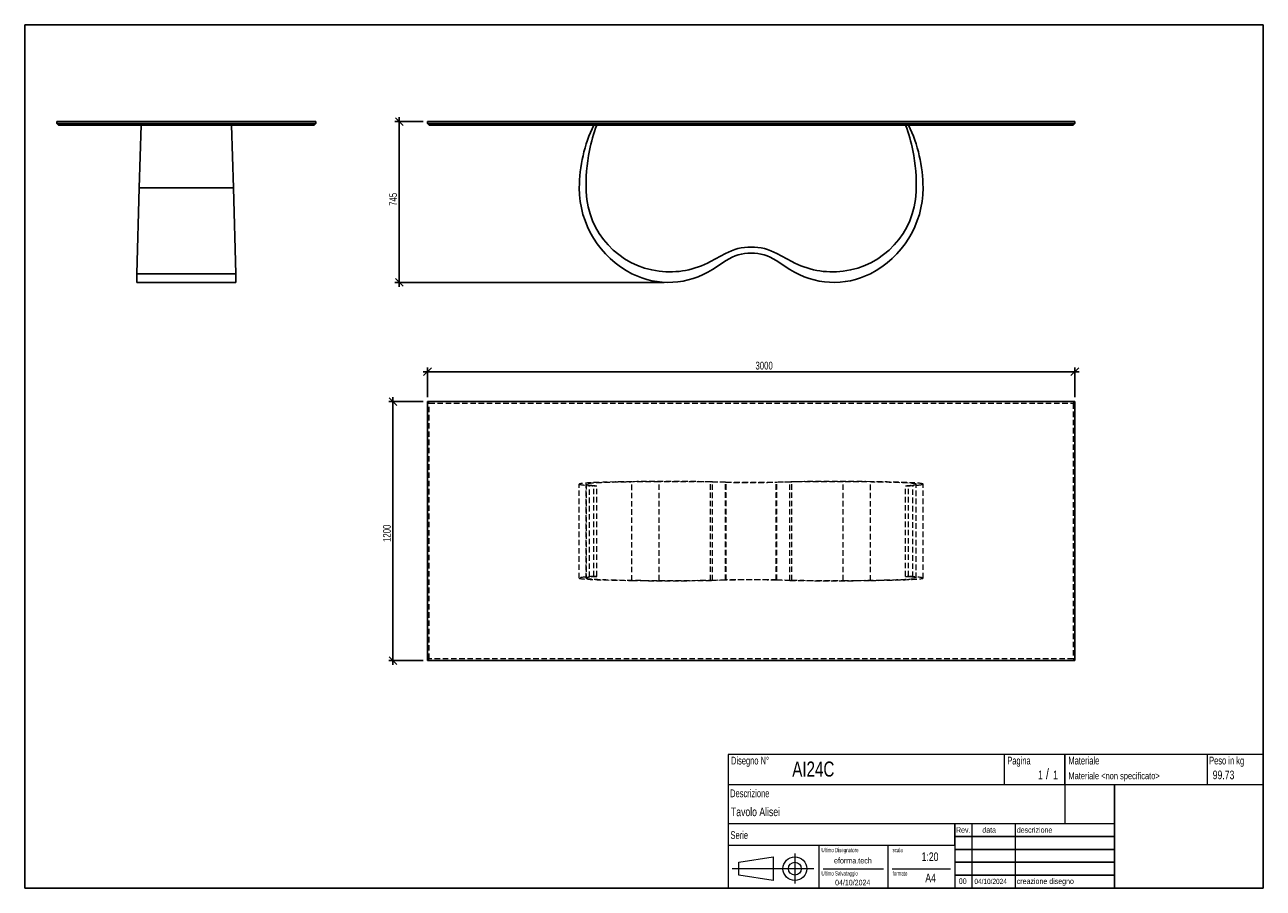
# Model space of a CAD drawing. Header units: millimetres. Extents: x 5 to 292, y 5 to 205.
import ezdxf

# ---------------------------------------------------------------- set-up
doc = ezdxf.new("R2010")
doc.units = ezdxf.units.MM
doc.linetypes.add('HIDDEN', pattern=[1.905, 1.27, -0.635])
doc.layers.add('FORMAT', color=7, linetype='Continuous')
doc.styles.add('SLDTEXTSTYLE0', font='TXT', dxfattribs={"width": 0.605})
doc.styles.add('SLDTEXTSTYLE1', font='TXT', dxfattribs={"width": 0.75})
doc.dimstyles.new('SLDDIMSTYLE0', dxfattribs={"dimtxt": 1.8, "dimasz": 1.8, "dimexe": 0, "dimexo": 0.0625, "dimgap": 0.45, "dimtad": 1, "dimlfac": 20, "dimrnd": 1e-09, "dimzin": 12, "dimdsep": 46, "dimtxsty": 'SLDTEXTSTYLE1', "dimblk1": 'OBLIQUE', "dimblk2": 'OBLIQUE', "dimsah": 1, "dimcen": 0.09, "dimadec": 0, "dimazin": 3, "dimtfac": 1, "dimtmove": 0, "dimatfit": 0, "dimldrblk": 'OBLIQUE', "dimfxl": 0, "dimfrac": 2, "dimtolj": 1, "dimtzin": 12, "dimarcsym": 0})

# ---------------------------------------------------------------- blocks, each defined once
blk = doc.blocks.new('_Oblique')
at = {"color": 0, "linetype": 'ByBlock', "lineweight": -2}
blk.add_line((-0.5, -0.5), (0.5, 0.5), dxfattribs=at)
blk = doc.blocks.new('_D')
at = {"layer": 'FORMAT', "color": 7}
for p, q in [((97.33, 182.57), (90.78, 182.57)), ((91.78, 182.57), (91.78, 183.57)), ((91.78, 145.32), (91.78, 182.57)), ((153.16, 145.32), (90.78, 145.32)), ((91.78, 145.32), (91.78, 144.32))]:
    blk.add_line(p, q, dxfattribs=at)
at = {"layer": 'FORMAT', "color": 7, "xscale": 1.8, "yscale": 1.8}
for p, rotation in [((91.78, 182.57), 270.0000000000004), ((91.78, 145.32), 90.0000000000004)]:
    blk.add_blockref('_Oblique', p, dxfattribs=dict(at, rotation=rotation))
at = {"layer": 'FORMAT', "color": 7, "insert": (89.46, 163.05), "char_height": 1.8, "attachment_point": 1, "rotation": 90, "style": 'SLDTEXTSTYLE1'}
blk.add_mtext('745', dxfattribs=at)
blk = doc.blocks.new('_D_1')
at = {"layer": 'FORMAT', "color": 7}
for p, q in [((97.33, 117.72), (89.33, 117.72)), ((90.33, 117.72), (90.33, 118.72)), ((90.33, 117.72), (90.33, 57.72)), ((97.33, 57.72), (89.33, 57.72)), ((90.33, 57.72), (90.33, 56.72))]:
    blk.add_line(p, q, dxfattribs=at)
at = {"layer": 'FORMAT', "color": 7, "xscale": 1.8, "yscale": 1.8}
for p, rotation in [((90.33, 117.72, 17.48), 270.0000000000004), ((90.33, 57.72, 17.48), 90.0000000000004)]:
    blk.add_blockref('_Oblique', p, dxfattribs=dict(at, rotation=rotation))
at = {"layer": 'FORMAT', "color": 7, "insert": (88.01, 85.2), "char_height": 1.8, "attachment_point": 1, "rotation": 90, "style": 'SLDTEXTSTYLE1'}
blk.add_mtext('1200', dxfattribs=at)
blk = doc.blocks.new('_D_2')
at = {"layer": 'FORMAT', "color": 7}
for p, q in [((98.33, 124.63), (97.33, 124.63)), ((98.33, 118.72), (98.33, 125.63)), ((248.33, 124.63), (98.33, 124.63)), ((248.33, 118.72), (248.33, 125.63)), ((248.33, 124.63), (249.33, 124.63))]:
    blk.add_line(p, q, dxfattribs=at)
at = {"layer": 'FORMAT', "color": 7, "xscale": 1.8, "yscale": 1.8}
blk.add_blockref('_Oblique', (98.33, 124.63, 17.48), dxfattribs=at)
at = {"layer": 'FORMAT', "color": 7, "xscale": 1.8, "yscale": 1.8, "rotation": 180.0000000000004}
blk.add_blockref('_Oblique', (248.33, 124.63, 17.48), dxfattribs=at)
at = {"layer": 'FORMAT', "color": 7, "insert": (174.33, 126.95), "char_height": 1.8, "attachment_point": 1, "style": 'SLDTEXTSTYLE1'}
blk.add_mtext('3000', dxfattribs=at)

msp = doc.modelspace()

# ---------------------------------------------------------------- linework, layer by layer
at = {"color": 7, "linetype": 'Continuous', "lineweight": 25}
for p, q in [((12.44366, 182.572), (72.44366, 182.572)), ((12.44366, 182.572), (12.44366, 182.172)), ((12.44366, 182.172), (72.44366, 182.172)), ((12.44366, 182.172), (12.84366, 181.772)), ((72.04366, 181.772), (12.84366, 181.772)), ((31.94366, 181.772), (31.5438, 167.197)), ((53.34352, 167.197), (52.94366, 181.772)), ((72.44366, 182.172), (72.04366, 181.772)), ((72.44366, 182.572), (72.44366, 182.172)), ((98.3346, 182.572), (248.3346, 182.572)), ((98.3346, 182.572), (98.3346, 182.172)), ((98.3346, 182.172), (248.3346, 182.172)), ((98.7346, 181.772), (98.3346, 182.172)), ((247.9346, 181.772), (98.7346, 181.772)), ((248.3346, 182.172), (247.9346, 181.772)), ((248.3346, 182.572), (248.3346, 182.172)), ((31.5438, 167.197), (30.99905, 147.341)), ((31.5438, 167.197), (53.34352, 167.197)), ((53.88827, 147.341), (53.34352, 167.197)), ((163.93473, 150.16333), (167.36712, 152.01501)), ((167.52452, 150.40237), (164.33666, 148.33414)), ((182.33253, 148.33414), (179.14467, 150.40237)), ((179.30207, 152.01501), (182.73446, 150.16333)), ((30.99905, 147.341), (30.94366, 145.322)), ((30.99905, 147.341), (53.88827, 147.341)), ((53.94366, 145.322), (53.88827, 147.341)), ((30.94366, 145.322), (53.94366, 145.322)), ((98.3346, 117.72009), (98.3346, 57.72009)), ((248.3346, 117.72009), (98.3346, 117.72009)), ((248.3346, 57.72009), (248.3346, 117.72009)), ((98.3346, 57.72009), (248.3346, 57.72009))]:
    msp.add_line(p, q, dxfattribs=at)
at = {"color": 7, "linetype": 'HIDDEN', "lineweight": 18}
for p, q in [((98.7346, 117.32009), (98.3346, 117.72009)), ((248.3346, 117.72009), (247.9346, 117.32009)), ((98.7346, 58.12009), (98.7346, 117.32009)), ((98.7346, 117.32009), (247.9346, 117.32009)), ((247.9346, 117.32009), (247.9346, 58.12009)), ((133.5096, 76.82023), (133.5096, 98.61995)), ((135.06494, 98.60458), (135.06494, 76.8356)), ((135.09054, 76.79606), (135.09054, 98.64411)), ((135.88258, 77.05798), (135.88258, 98.3822)), ((136.88507, 98.22009), (137.5355, 98.22009)), ((136.88507, 77.22009), (136.88507, 98.22009)), ((137.5355, 77.22009), (137.5355, 98.22009)), ((145.70805, 76.27548), (145.70805, 99.1647)), ((152.02149, 76.2914), (152.02149, 99.14878)), ((167.36712, 99.03647), (163.93473, 99.08727)), ((163.93473, 76.35291), (163.93473, 99.08727)), ((164.33666, 99.13745), (167.52452, 99.08071)), ((164.33666, 76.30273), (164.33666, 99.13745)), ((167.36712, 76.40371), (167.36712, 99.03647)), ((167.52452, 76.35947), (167.52452, 99.08071)), ((179.14467, 99.08071), (182.33253, 99.13745)), ((179.14467, 76.35947), (179.14467, 99.08071)), ((182.73446, 99.08727), (179.30207, 99.03647)), ((179.30207, 76.40371), (179.30207, 99.03647)), ((182.33253, 76.30273), (182.33253, 99.13745)), ((182.73446, 76.35291), (182.73446, 99.08727)), ((194.6477, 76.2914), (194.6477, 99.14878)), ((200.96114, 76.27548), (200.96114, 99.1647)), ((209.13369, 98.22009), (209.78412, 98.22009)), ((209.13369, 77.22009), (209.13369, 98.22009)), ((209.78412, 77.22009), (209.78412, 98.22009)), ((210.78661, 77.05798), (210.78661, 98.3822)), ((211.57866, 76.79606), (211.57866, 98.64411)), ((211.60425, 76.8356), (211.60425, 98.60458)), ((213.1596, 76.82023), (213.1596, 98.61995)), ((136.88507, 77.22009), (137.5355, 77.22009)), ((163.93473, 76.35291), (167.36712, 76.40371)), ((167.52452, 76.35947), (164.33666, 76.30273)), ((182.33253, 76.30273), (179.14467, 76.35947)), ((179.30207, 76.40371), (182.73446, 76.35291)), ((209.13369, 77.22009), (209.78412, 77.22009)), ((98.7346, 58.12009), (98.3346, 57.72009)), ((247.9346, 58.12009), (98.7346, 58.12009)), ((248.3346, 57.72009), (247.9346, 58.12009))]:
    msp.add_line(p, q, dxfattribs=at)
at = {"color": 7, "linetype": 'Continuous', "lineweight": 25}
for centre, radius, start, end in [((166.6641, 167.197), 33.1545, 153.9210986, 180), ((177.84996, 167.30919), 42.83022, 160.2645489, 168.4797704), ((168.81923, 167.30919), 42.83022, 11.5202296, 19.7354511), ((180.00509, 167.197), 33.1545, 0, 26.0789014), ((175.65105, 167.75737), 40.58611, 168.4797704, 182.0348018), ((171.01814, 167.75737), 40.58611, 357.9651982, 11.5202296), ((155.76909, 167.197), 22.25949, 180, 243.1286618), ((190.9001, 167.197), 22.25949, 296.8713382, 0), ((154.38426, 167.08518), 19.30904, 182.2821201, 262.9713298), ((192.28493, 167.08518), 19.30904, 277.0286702, 357.7178799), ((173.3346, 140.95329), 12.5687, 61.6544056, 118.3455944), ((173.3346, 141.447), 10.675, 57.0252441, 122.9747559), ((154.46269, 167.72132), 19.95, 262.9713298, 298.3455944), ((192.2065, 167.72132), 19.95, 241.6544056, 277.0286702), ((154.1596, 164.02057), 18.69858, 243.1286618, 302.9747559), ((192.5096, 164.02057), 18.69858, 237.0252441, 296.8713382)]:
    msp.add_arc(centre, radius, start, end, dxfattribs=at)
at = {"color": 7, "linetype": 'HIDDEN', "lineweight": 18}
for centre, major_axis, start_param, end_param in [((155.76909, 98.61995), (22.25949, 0), 2.039789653, 3.141592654), ((166.6641, 98.61995), (33.1545, 0), 3.141592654, 3.596755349), ((175.65105, 98.60458), (40.58611, 0), 3.106078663, 3.342658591), ((154.38426, 98.62302), (19.30904, 0), 1.693469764, 3.101762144), ((177.84996, 98.61687), (42.83022, 0), 3.342658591, 3.486041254), ((154.1596, 98.7071), (18.69858, 0), 0.995278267, 2.039789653), ((154.46269, 98.60557), (19.95, 0), 1.076072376, 1.693469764), ((173.3346, 99.33994), (12.5687, 0), 4.21766503, 5.207112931), ((173.3346, 99.3264), (10.675, 0), 4.13687092, 5.28790704), ((192.5096, 98.7071), (18.69858, 0), 1.101803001, 2.146314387), ((192.2065, 98.60557), (19.95, 0), 1.448122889, 2.065520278), ((192.28493, 98.62302), (19.30904, 0), 0.03983051, 1.448122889), ((190.9001, 98.61995), (22.25949, 0), 0, 1.101803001), ((168.81923, 98.61687), (42.83022, 0), 5.938736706, 6.08211937), ((180.00509, 98.61995), (33.1545, 0), 5.828022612, 6.283185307), ((171.01814, 98.60458), (40.58611, 0), 6.08211937, 6.318699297), ((166.6641, 76.82023), (33.1545, 0), 2.686429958, 3.141592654), ((155.76909, 76.82023), (22.25949, 0), 3.141592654, 4.243395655), ((175.65105, 76.8356), (40.58611, 0), 2.940526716, 3.177106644), ((154.38426, 76.81716), (19.30904, 0), 3.181423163, 4.589715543), ((177.84996, 76.8233), (42.83022, 0), 2.797144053, 2.940526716), ((154.1596, 76.73308), (18.69858, 0), 4.243395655, 5.28790704), ((154.46269, 76.83461), (19.95, 0), 4.589715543, 5.207112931), ((173.3346, 76.10023), (12.5687, 0), 1.076072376, 2.065520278), ((173.3346, 76.11378), (10.675, 0), 0.995278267, 2.146314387), ((192.5096, 76.73308), (18.69858, 0), 4.13687092, 5.181382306), ((192.2065, 76.83461), (19.95, 0), 4.21766503, 4.835062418), ((192.28493, 76.81716), (19.30904, 0), 4.835062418, 6.243354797), ((190.9001, 76.82023), (22.25949, 0), 5.181382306, 6.283185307), ((168.81923, 76.8233), (42.83022, 0), 0.201065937, 0.344448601), ((180.00509, 76.82023), (33.1545, 0), 0, 0.455162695), ((171.01814, 76.8356), (40.58611, 0), 6.247671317, 6.484251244)]:
    msp.add_ellipse(centre, major_axis=major_axis, ratio=0.027434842, start_param=start_param, end_param=end_param, dxfattribs=at)
at = {"layer": 'FORMAT', "color": 251, "true_color": 0x484848}
for p, q in [((5, 205), (292, 205)), ((5, 205), (5, 5)), ((292, 205), (292, 5)), ((5, 5), (292, 5))]:
    msp.add_line(p, q, dxfattribs=at)
at = {"layer": 'FORMAT', "color": 251, "lineweight": 18, "true_color": 0x484848}
for p, q in [((292, 36), (168, 36)), ((168, 36), (168, 5)), ((232, 36), (232, 29)), ((279, 36), (279, 29)), ((168, 29), (292, 29)), ((168, 20), (246, 20)), ((224.5, 20), (224.5, 5)), ((234.5, 20), (234.5, 5)), ((246, 20), (257.5, 20)), ((168, 15), (220.5, 15)), ((189, 15), (189, 5)), ((205, 15), (205, 5)), ((220.5, 15), (220.5, 5)), ((170.45232, 11.02842), (178.45232, 12.27842)), ((178.45232, 12.27842), (178.45232, 6.77842)), ((183.46023, 13.04077), (183.46023, 6.06051)), ((187.88291, 9.52842), (168.89345, 9.52842)), ((170.45232, 8.02842), (170.45232, 11.02842)), ((190, 9.5), (204, 9.5)), ((206, 9.5), (219.5, 9.5)), ((178.45232, 6.77842), (170.45232, 8.02842))]:
    msp.add_line(p, q, dxfattribs=at)
at = {"layer": 'FORMAT', "color": 7}
for p, q in [((246, 29), (246, 36)), ((257.5, 20), (257.5, 29)), ((220.5, 15), (220.5, 20)), ((257.5, 5), (257.5, 20)), ((220.5, 17), (257.5, 17)), ((220.5, 14), (257.5, 14)), ((220.5, 11), (257.5, 11)), ((220.5, 8), (257.5, 8)), ((220.5, 5), (257.5, 5))]:
    msp.add_line(p, q, dxfattribs=at)
at = {"layer": 'FORMAT', "color": 7, "lineweight": 18}
msp.add_line((246, 29), (246, 20), dxfattribs=at)
at = {"layer": 'FORMAT', "color": 251, "lineweight": 18, "true_color": 0x484848}
for radius in [2.75, 1.5]:
    msp.add_circle((183.46023, 9.52842), radius, dxfattribs=at)

# ---------------------------------------------------------------- texts
at = {"color": 18, "linetype": 'Continuous', "lineweight": 0, "true_color": 0x060606, "insert": (280.29073, 32.24796), "char_height": 2, "attachment_point": 1, "style": 'SLDTEXTSTYLE1'}
msp.add_mtext('99.73', dxfattribs=at)
at = {"layer": 'FORMAT', "color": 18, "true_color": 0x060606}
for s, insert, char_height, attachment_point, style in [('Disegno N°', (168.65209, 35.46055), 1.8, 1, 'SLDTEXTSTYLE0'), ('Pagina', (232.68578, 35.4642), 1.8, 1, 'SLDTEXTSTYLE0'), ('Materiale', (246.84637, 35.4642), 1.8, 1, 'SLDTEXTSTYLE0'), ('Peso in kg', (279.45834, 35.4642), 1.8, 1, 'SLDTEXTSTYLE0'), ('AI24C', (182.85785, 34.35127), 3.5, 1, 'SLDTEXTSTYLE1'), ('1', (239.82456, 32.24796), 2, 1, 'SLDTEXTSTYLE1'), ('/', (241.64155, 32.74597), 2.5, 1, 'SLDTEXTSTYLE1'), ('1', (243.32047, 32.24796), 2, 1, 'SLDTEXTSTYLE1'), ('Materiale <non specificato>', (246.84637, 31.8349), 1.5875, 1, 'SLDTEXTSTYLE1'), ('Descrizione', (168.45959, 27.87301), 1.8, 1, 'SLDTEXTSTYLE0'), ('Tavolo Alisei', (168.65209, 23.69153), 2, 1, 'SLDTEXTSTYLE1'), ('Serie', (168.54671, 18.20074), 1.8, 1, 'SLDTEXTSTYLE0'), ('Rev.', (220.80434, 19.14061), 1.3, 1, 'SLDTEXTSTYLE1'), ('data', (226.90583, 19.14061), 1.3, 1, 'SLDTEXTSTYLE1'), ('descrizione', (234.88928, 19.14061), 1.3, 1, 'SLDTEXTSTYLE1'), ('Ultimo Disegnatore', (189.61829, 14.3444), 1, 1, 'SLDTEXTSTYLE0'), ('scala', (206.10636, 14.3444), 1, 1, 'SLDTEXTSTYLE0'), ('1:20', (212.8317, 13.28812), 2, 1, 'SLDTEXTSTYLE1'), ('Ultimo Salvataggio', (189.61829, 8.93841), 1, 1, 'SLDTEXTSTYLE0'), ('formato', (206.10636, 8.93841), 1, 1, 'SLDTEXTSTYLE0'), ('04/10/2024', (196.86819, 6.95548), 1.3, 2, 'SLDTEXTSTYLE1'), ('A4', (213.69281, 8.39825), 2, 1, 'SLDTEXTSTYLE1'), ('00', (221.45534, 7.2775), 1.3, 1, 'SLDTEXTSTYLE1'), ('04/10/2024', (225.06555, 7.1779), 1.2, 1, 'SLDTEXTSTYLE1'), ('creazione disegno', (234.88928, 7.2775), 1.3, 1, 'SLDTEXTSTYLE1')]:
    msp.add_mtext(s, dxfattribs=dict(at, insert=insert, char_height=char_height, attachment_point=attachment_point, style=style))
at = {"layer": 'FORMAT', "color": 18, "true_color": 0x020202, "insert": (196.90354, 12.06285), "char_height": 1.3229167, "attachment_point": 2, "style": 'SLDTEXTSTYLE1'}
msp.add_mtext('eforma.tech', dxfattribs=at)

# ---------------------------------------------------------------- dimensions: what is measured, and where the dimension line sits
at = {"layer": 'FORMAT', "color": 7}
for base, p1, p2, picture, middle in [((91.77845, 182.572), (154.1596, 145.322), (98.3346, 182.572), '_D', (91.77845, 165.04239)), ((90.32632, 57.72009), (98.3346, 117.72009), (98.3346, 57.72009), '_D_1', (90.32632, 87.85824))]:
    dim = msp.add_linear_dim(base=base, p1=p1, p2=p2, angle=90, dimstyle='SLDDIMSTYLE0', dxfattribs=at)
    dim.commit()
    dim.dimension.update_dxf_attribs({"geometry": picture, "text_midpoint": middle, "dimtype": 160})
dim = msp.add_linear_dim(base=(98.3346, 124.63407), p1=(248.3346, 117.72009), p2=(98.3346, 117.72009), dimstyle='SLDDIMSTYLE0', dxfattribs=at)
dim.commit()
dim.dimension.update_dxf_attribs({"geometry": '_D_2', "text_midpoint": (176.9911, 124.63407), "dimtype": 160})

doc.saveas('drawing.dxf')
